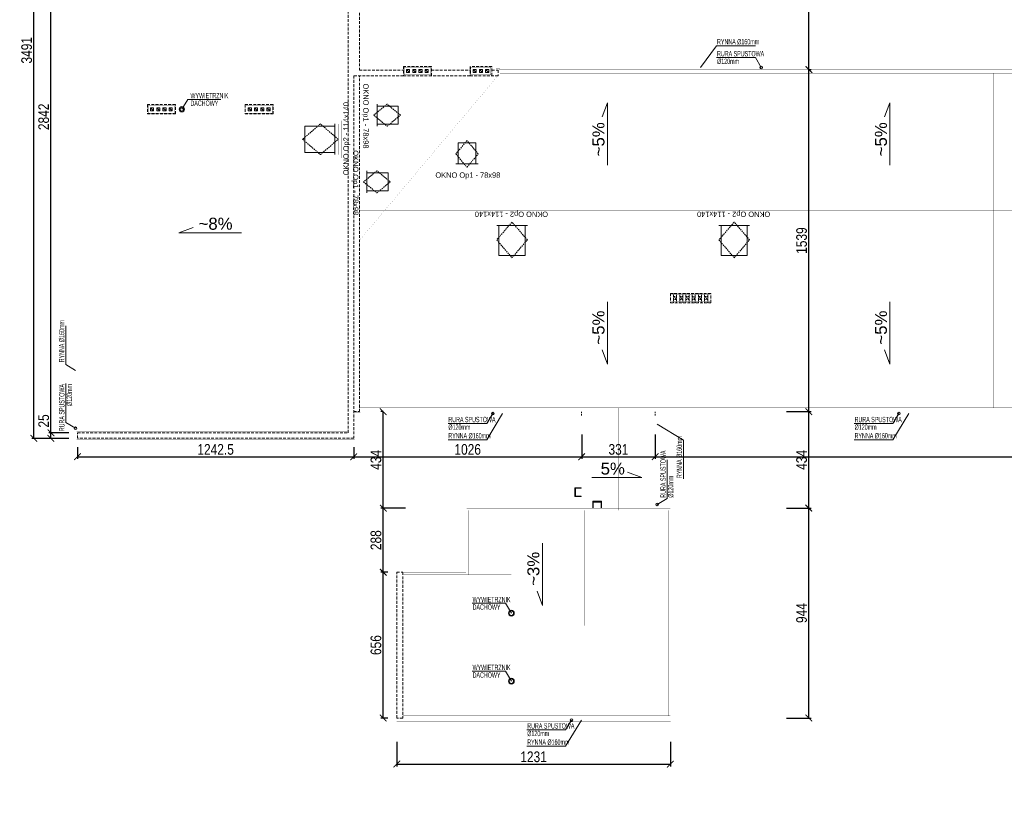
# Model space of a CAD drawing. Header units: millimetres. Extents: x 18880 to 99371, y -5529 to 27899.
# Tile 137 of 158: x 38410 to 42841, y 20543 to 24081. Entities that reach past the tile are written whole.
import ezdxf

# ---------------------------------------------------------------- set-up
doc = ezdxf.new("R2010")
doc.units = ezdxf.units.MM
doc.linetypes.add('DASHED', pattern=[19.05, 12.7, -6.35])
for name, color, linetype, lineweight in [('AA_HATCH', 252, 'Continuous', 0), ('AA_OPIS', 2, 'Continuous', 0), ('AA_WIDOK', 254, 'Continuous', 0), ('AP wymiary', 40, 'Continuous', 0)]:
    doc.layers.add(name, color=color, linetype=linetype, lineweight=lineweight)
doc.styles.add('ARIAL', font='arial.ttf')
doc.styles.add('DIM07', font='romans.shx', dxfattribs={"width": 0.7})
doc.styles.add('Dimensions', font='arial.ttf', dxfattribs={"width": 0.8})
doc.dimstyles.new('arch100', dxfattribs={"dimscale": 2, "dimtxt": 24, "dimasz": 15, "dimexe": 5, "dimexo": 20, "dimgap": 4, "dimtad": 1, "dimdec": 1, "dimrnd": 0.5, "dimdsep": 46, "dimtxsty": 'Dimensions', "dimblk": 'ARCHTICK', "dimcen": 2.5, "dimazin": 0, "dimtfac": 1, "dimtdec": 1, "dimtmove": 1, "dimatfit": 3, "dimldrblk": 'NONE', "dimfxl": 50, "dimfxlon": 1, "dimarcsym": 0})

# ---------------------------------------------------------------- blocks, each defined once
blk = doc.blocks.new('Op2')
at = {"layer": 'AA_OPIS', "linetype": 'DASHED', "ltscale": 0.5}
blk.add_lwpolyline([(-160, 69), (-80, 0), (0, 69), (-80, 138), (-160, 69)], dxfattribs=at)
at = {"layer": 'AA_WIDOK', "const_width": 0.3}
blk.add_lwpolyline([(15, -15), (15, 153), (-175, 153), (-175, -15)], close=True, dxfattribs=at)
blk.add_lwpolyline([(0, 0), (0, 138), (-160, 138), (-160, 0), (0, 0)], dxfattribs=at)
at = {"layer": 'AA_WIDOK'}
for points in [[(-15, 0), (-15, 138)], [(-150, 128), (-150, 10)], [(-15, 128), (-150, 128)], [(-150, 10), (-15, 10)]]:
    blk.add_lwpolyline(points, dxfattribs=at)
at = {"layer": 'AA_OPIS', "insert": (23.3, 71.6), "char_height": 24, "width": 450, "attachment_point": 2, "rotation": 90, "style": 'ARIAL'}
blk.add_mtext('{\\W0.8;OKNO Op2 - 114x140}', dxfattribs=at)
blk = doc.blocks.new('Op1')
at = {"layer": 'AA_OPIS', "linetype": 'DASHED', "ltscale": 0.5}
blk.add_lwpolyline([(65, 135), (15, 75), (65, 15), (115, 75), (65, 135)], dxfattribs=at)
at = {"layer": 'AA_WIDOK', "const_width": 0.3}
blk.add_lwpolyline([(0, 0), (130, 0), (130, 150), (0, 150)], close=True, dxfattribs=at)
blk.add_lwpolyline([(15, 15), (115, 15), (115, 135), (15, 135), (15, 15)], dxfattribs=at)
at = {"layer": 'AA_WIDOK'}
for points in [[(105, 125), (25, 125)], [(25, 125), (25, 30)], [(105, 30), (105, 125)], [(15, 30), (115, 30)]]:
    blk.add_lwpolyline(points, dxfattribs=at)
at = {"layer": 'AA_OPIS', "insert": (68.9, -8.3), "char_height": 24, "width": 450, "attachment_point": 2, "style": 'ARIAL'}
blk.add_mtext('{\\W0.8;OKNO Op1 - 78x98}', dxfattribs=at)
blk = doc.blocks.new('_ARCHTICK')
at = {"color": 0, "linetype": 'ByBlock', "ltscale": 0.1, "const_width": 0.15}
blk.add_lwpolyline([(-0.5, -0.5), (0.5, 0.5)], dxfattribs=at)
blk = doc.blocks.new('*D540')
at = {"layer": 'AP wymiary', "color": 0, "lineweight": -2, "transparency": 16777216}
for p, q in [((40107.1, 20833.2), (40107.1, 20723.2)), ((41338.1, 20833.2), (41338.1, 20723.2)), ((40107.1, 20733.2), (41338.1, 20733.2))]:
    blk.add_line(p, q, dxfattribs=at)
at = {"layer": 'Defpoints', "color": 0, "transparency": 16777216}
for p in [(40107.1, 20940.5), (41338.1, 20940.5), (41338.1, 20733.2)]:
    blk.add_point(p, dxfattribs=at)
at = {"layer": 'AP wymiary', "color": 0, "lineweight": -2, "transparency": 16777216, "xscale": 30, "yscale": 30, "zscale": 30, "rotation": 180}
blk.add_blockref('_ARCHTICK', (40107.1, 20733.2), dxfattribs=at)
at = {"layer": 'AP wymiary', "color": 0, "lineweight": -2, "transparency": 16777216, "xscale": 30, "yscale": 30, "zscale": 30}
blk.add_blockref('_ARCHTICK', (41338.1, 20733.2), dxfattribs=at)
at = {"layer": 'AP wymiary', "color": 0, "transparency": 16777216, "insert": (40722.6, 20765.8), "char_height": 48, "attachment_point": 5, "style": 'Dimensions'}
blk.add_mtext('1231', dxfattribs=at)
blk = doc.blocks.new('_None')
blk = doc.blocks.new('*D541')
at = {"layer": 'AP wymiary', "color": 0, "lineweight": -2, "transparency": 16777216}
for p, q in [((41861.4, 21884.5), (41971.4, 21884.5)), ((41961.4, 20940.5), (41961.4, 21884.5)), ((41861.4, 20940.5), (41971.4, 20940.5))]:
    blk.add_line(p, q, dxfattribs=at)
at = {"layer": 'Defpoints', "color": 0, "transparency": 16777216}
for p in [(41318.2, 21884.5), (41961.4, 21884.5), (41318.2, 20940.5)]:
    blk.add_point(p, dxfattribs=at)
at = {"layer": 'AP wymiary', "color": 0, "lineweight": -2, "transparency": 16777216, "xscale": 30, "yscale": 30, "zscale": 30}
for p, rotation in [((41961.4, 21884.5), 90), ((41961.4, 20940.5), 270)]:
    blk.add_blockref('_ARCHTICK', p, dxfattribs=dict(at, rotation=rotation))
at = {"layer": 'AP wymiary', "color": 0, "transparency": 16777216, "insert": (41928.9, 21412.5), "char_height": 48, "attachment_point": 5, "rotation": 90, "style": 'Dimensions'}
blk.add_mtext('944', dxfattribs=at)
blk = doc.blocks.new('*D542')
at = {"layer": 'AP wymiary', "color": 0, "lineweight": -2, "transparency": 16777216}
for p, q in [((41861.4, 22318.5), (41971.4, 22318.5)), ((41961.4, 21884.5), (41961.4, 22318.5)), ((41861.4, 21884.5), (41971.4, 21884.5))]:
    blk.add_line(p, q, dxfattribs=at)
at = {"layer": 'Defpoints', "color": 0, "transparency": 16777216}
for p in [(41510.1, 22318.5), (41961.4, 22318.5), (41318.2, 21884.5)]:
    blk.add_point(p, dxfattribs=at)
at = {"layer": 'AP wymiary', "color": 0, "lineweight": -2, "transparency": 16777216, "xscale": 30, "yscale": 30, "zscale": 30}
for p, rotation in [((41961.4, 22318.5), 90), ((41961.4, 21884.5), 270)]:
    blk.add_blockref('_ARCHTICK', p, dxfattribs=dict(at, rotation=rotation))
at = {"layer": 'AP wymiary', "color": 0, "transparency": 16777216, "insert": (41928.9, 22101.5), "char_height": 48, "attachment_point": 5, "rotation": 90, "style": 'Dimensions'}
blk.add_mtext('434', dxfattribs=at)
blk = doc.blocks.new('*D543')
at = {"layer": 'AP wymiary', "color": 0, "lineweight": -2, "transparency": 16777216}
for p, q in [((41961.4, 23857.5), (41971.4, 23857.5)), ((41961.4, 22318.5), (41961.4, 23857.5)), ((41861.4, 22318.5), (41971.4, 22318.5))]:
    blk.add_line(p, q, dxfattribs=at)
at = {"layer": 'Defpoints', "color": 0, "transparency": 16777216}
for p in [(41956.2, 23857.5), (41961.4, 23857.5), (41510.1, 22318.5)]:
    blk.add_point(p, dxfattribs=at)
at = {"layer": 'AP wymiary', "color": 0, "lineweight": -2, "transparency": 16777216, "xscale": 30, "yscale": 30, "zscale": 30}
for p, rotation in [((41961.4, 23857.5), 90), ((41961.4, 22318.5), 270)]:
    blk.add_blockref('_ARCHTICK', p, dxfattribs=dict(at, rotation=rotation))
at = {"layer": 'AP wymiary', "color": 0, "transparency": 16777216, "insert": (41928.9, 23088), "char_height": 48, "attachment_point": 5, "rotation": 90, "style": 'Dimensions'}
blk.add_mtext('1539', dxfattribs=at)
blk = doc.blocks.new('*D544')
at = {"layer": 'AP wymiary', "color": 0, "lineweight": -2, "transparency": 16777216}
for p, q in [((41861.4, 25090.5), (41971.4, 25090.5)), ((41961.4, 23857.5), (41961.4, 25090.5)), ((41961.4, 23857.5), (41971.4, 23857.5))]:
    blk.add_line(p, q, dxfattribs=at)
at = {"layer": 'Defpoints', "color": 0, "transparency": 16777216}
for p in [(40562.6, 25090.5), (41961.4, 25090.5), (41956.2, 23857.5)]:
    blk.add_point(p, dxfattribs=at)
at = {"layer": 'AP wymiary', "color": 0, "lineweight": -2, "transparency": 16777216, "xscale": 30, "yscale": 30, "zscale": 30}
for p, rotation in [((41961.4, 25090.5), 90), ((41961.4, 23857.5), 270)]:
    blk.add_blockref('_ARCHTICK', p, dxfattribs=dict(at, rotation=rotation))
at = {"layer": 'AP wymiary', "color": 0, "transparency": 16777216, "insert": (41928.9, 24474), "char_height": 48, "attachment_point": 5, "rotation": 90, "style": 'Dimensions'}
blk.add_mtext('1233', dxfattribs=at)
blk = doc.blocks.new('*D546')
at = {"layer": 'AP wymiary', "color": 0, "lineweight": -2, "transparency": 16777216}
for p, q in [((40067.1, 21596.5), (40036, 21596.5)), ((40046, 20940.5), (40046, 21596.5)), ((40067.1, 20940.5), (40036, 20940.5))]:
    blk.add_line(p, q, dxfattribs=at)
at = {"layer": 'Defpoints', "color": 0, "transparency": 16777216}
for p in [(40046, 21596.5), (40107.1, 21596.5), (40107.1, 20940.5)]:
    blk.add_point(p, dxfattribs=at)
at = {"layer": 'AP wymiary', "color": 0, "lineweight": -2, "transparency": 16777216, "xscale": 30, "yscale": 30, "zscale": 30}
for p, rotation in [((40046, 21596.5), 90), ((40046, 20940.5), 270)]:
    blk.add_blockref('_ARCHTICK', p, dxfattribs=dict(at, rotation=rotation))
at = {"layer": 'AP wymiary', "color": 0, "transparency": 16777216, "insert": (40013.4, 21268.5), "char_height": 48, "attachment_point": 5, "rotation": 90, "style": 'Dimensions'}
blk.add_mtext('656', dxfattribs=at)
blk = doc.blocks.new('*D547')
at = {"layer": 'AP wymiary', "color": 0, "lineweight": -2, "transparency": 16777216}
for p, q in [((40146, 21884.5), (40036, 21884.5)), ((40046, 21596.5), (40046, 21884.5)), ((40067.1, 21596.5), (40036, 21596.5))]:
    blk.add_line(p, q, dxfattribs=at)
at = {"layer": 'Defpoints', "color": 0, "transparency": 16777216}
for p in [(40046, 21884.5), (40421.1, 21884.5), (40107.1, 21596.5)]:
    blk.add_point(p, dxfattribs=at)
at = {"layer": 'AP wymiary', "color": 0, "lineweight": -2, "transparency": 16777216, "xscale": 30, "yscale": 30, "zscale": 30}
for p, rotation in [((40046, 21884.5), 90), ((40046, 21596.5), 270)]:
    blk.add_blockref('_ARCHTICK', p, dxfattribs=dict(at, rotation=rotation))
at = {"layer": 'AP wymiary', "color": 0, "transparency": 16777216, "insert": (40013.4, 21740.5), "char_height": 48, "attachment_point": 5, "rotation": 90, "style": 'Dimensions'}
blk.add_mtext('288', dxfattribs=at)
blk = doc.blocks.new('*D548')
at = {"layer": 'AP wymiary', "color": 0, "lineweight": -2, "transparency": 16777216}
for p, q in [((40046, 22318.5), (40036, 22318.5)), ((40046, 21884.5), (40046, 22318.5)), ((40146, 21884.5), (40036, 21884.5))]:
    blk.add_line(p, q, dxfattribs=at)
at = {"layer": 'Defpoints', "color": 0, "transparency": 16777216}
for p in [(40046, 22318.5), (40052.4, 22318.5), (40421.1, 21884.5)]:
    blk.add_point(p, dxfattribs=at)
at = {"layer": 'AP wymiary', "color": 0, "lineweight": -2, "transparency": 16777216, "xscale": 30, "yscale": 30, "zscale": 30}
for p, rotation in [((40046, 22318.5), 90), ((40046, 21884.5), 270)]:
    blk.add_blockref('_ARCHTICK', p, dxfattribs=dict(at, rotation=rotation))
at = {"layer": 'AP wymiary', "color": 0, "transparency": 16777216, "insert": (40013.4, 22101.5), "char_height": 48, "attachment_point": 5, "rotation": 90, "style": 'Dimensions'}
blk.add_mtext('434', dxfattribs=at)
blk = doc.blocks.new('*D549')
at = {"layer": 'AP wymiary', "color": 0, "lineweight": -2, "transparency": 16777216}
for p, q in [((38670.6, 22158.5), (38670.6, 22105.9)), ((39913.1, 22158.5), (39913.1, 22105.9)), ((38670.6, 22115.9), (39913.1, 22115.9))]:
    blk.add_line(p, q, dxfattribs=at)
at = {"layer": 'Defpoints', "color": 0, "transparency": 16777216}
for p in [(38670.6, 22198.5), (39913.1, 22198.5), (39913.1, 22115.9)]:
    blk.add_point(p, dxfattribs=at)
at = {"layer": 'AP wymiary', "color": 0, "lineweight": -2, "transparency": 16777216, "xscale": 30, "yscale": 30, "zscale": 30, "rotation": 180}
blk.add_blockref('_ARCHTICK', (38670.6, 22115.9), dxfattribs=at)
at = {"layer": 'AP wymiary', "color": 0, "lineweight": -2, "transparency": 16777216, "xscale": 30, "yscale": 30, "zscale": 30}
blk.add_blockref('_ARCHTICK', (39913.1, 22115.9), dxfattribs=at)
at = {"layer": 'AP wymiary', "color": 0, "transparency": 16777216, "insert": (39291.8, 22148.4), "char_height": 48, "attachment_point": 5, "style": 'Dimensions'}
blk.add_mtext('1242.5', dxfattribs=at)
blk = doc.blocks.new('*D550')
at = {"layer": 'AP wymiary', "color": 0, "lineweight": -2, "transparency": 16777216}
for p, q in [((40939.1, 22215.9), (40939.1, 22105.9)), ((39913.1, 22158.5), (39913.1, 22105.9)), ((39913.1, 22115.9), (40939.1, 22115.9))]:
    blk.add_line(p, q, dxfattribs=at)
at = {"layer": 'Defpoints', "color": 0, "transparency": 16777216}
for p in [(40939.1, 22306.8), (39913.1, 22198.5), (40939.1, 22115.9)]:
    blk.add_point(p, dxfattribs=at)
at = {"layer": 'AP wymiary', "color": 0, "lineweight": -2, "transparency": 16777216, "xscale": 30, "yscale": 30, "zscale": 30, "rotation": 180}
blk.add_blockref('_ARCHTICK', (39913.1, 22115.9), dxfattribs=at)
at = {"layer": 'AP wymiary', "color": 0, "lineweight": -2, "transparency": 16777216, "xscale": 30, "yscale": 30, "zscale": 30}
blk.add_blockref('_ARCHTICK', (40939.1, 22115.9), dxfattribs=at)
at = {"layer": 'AP wymiary', "color": 0, "transparency": 16777216, "insert": (40426.1, 22148.4), "char_height": 48, "attachment_point": 5, "style": 'Dimensions'}
blk.add_mtext('1026', dxfattribs=at)
blk = doc.blocks.new('*D551')
at = {"layer": 'AP wymiary', "color": 0, "lineweight": -2, "transparency": 16777216}
for p, q in [((40939.1, 22215.9), (40939.1, 22105.9)), ((41270.1, 22215.9), (41270.1, 22105.9)), ((40939.1, 22115.9), (41270.1, 22115.9))]:
    blk.add_line(p, q, dxfattribs=at)
at = {"layer": 'Defpoints', "color": 0, "transparency": 16777216}
for p in [(40939.1, 22306.8), (41270.1, 22311.3), (41270.1, 22115.9)]:
    blk.add_point(p, dxfattribs=at)
at = {"layer": 'AP wymiary', "color": 0, "lineweight": -2, "transparency": 16777216, "xscale": 30, "yscale": 30, "zscale": 30, "rotation": 180}
blk.add_blockref('_ARCHTICK', (40939.1, 22115.9), dxfattribs=at)
at = {"layer": 'AP wymiary', "color": 0, "lineweight": -2, "transparency": 16777216, "xscale": 30, "yscale": 30, "zscale": 30}
blk.add_blockref('_ARCHTICK', (41270.1, 22115.9), dxfattribs=at)
at = {"layer": 'AP wymiary', "color": 0, "transparency": 16777216, "insert": (41104.6, 22148.4), "char_height": 48, "attachment_point": 5, "style": 'Dimensions'}
blk.add_mtext('331', dxfattribs=at)
blk = doc.blocks.new('*D552')
at = {"layer": 'AP wymiary', "color": 0, "lineweight": -2, "transparency": 16777216}
for p, q in [((41270.1, 22215.9), (41270.1, 22105.9)), ((47282.6, 22215.9), (47282.6, 22105.9)), ((41270.1, 22115.9), (47282.6, 22115.9))]:
    blk.add_line(p, q, dxfattribs=at)
at = {"layer": 'Defpoints', "color": 0, "transparency": 16777216}
for p in [(41270.1, 22311.3), (47282.6, 22318.5), (47282.6, 22115.9)]:
    blk.add_point(p, dxfattribs=at)
at = {"layer": 'AP wymiary', "color": 0, "lineweight": -2, "transparency": 16777216, "xscale": 30, "yscale": 30, "zscale": 30, "rotation": 180}
blk.add_blockref('_ARCHTICK', (41270.1, 22115.9), dxfattribs=at)
at = {"layer": 'AP wymiary', "color": 0, "lineweight": -2, "transparency": 16777216, "xscale": 30, "yscale": 30, "zscale": 30}
blk.add_blockref('_ARCHTICK', (47282.6, 22115.9), dxfattribs=at)
at = {"layer": 'AP wymiary', "color": 0, "transparency": 16777216, "insert": (44276.3, 22148.4), "char_height": 48, "attachment_point": 5, "style": 'Dimensions'}
blk.add_mtext('6012.5', dxfattribs=at)
blk = doc.blocks.new('*D554')
at = {"layer": 'AP wymiary', "color": 0, "lineweight": -2, "transparency": 16777216}
for p, q in [((38630.6, 22223.5), (38540.8, 22223.5)), ((38550.8, 22198.5), (38550.8, 22223.5)), ((38630.6, 22198.5), (38540.8, 22198.5))]:
    blk.add_line(p, q, dxfattribs=at)
at = {"layer": 'Defpoints', "color": 0, "transparency": 16777216}
for p in [(38550.8, 22223.5), (38670.6, 22223.5), (38670.6, 22198.5)]:
    blk.add_point(p, dxfattribs=at)
at = {"layer": 'AP wymiary', "color": 0, "lineweight": -2, "transparency": 16777216, "xscale": 30, "yscale": 30, "zscale": 30}
for p, rotation in [((38550.8, 22223.5), 90), ((38550.8, 22198.5), 270)]:
    blk.add_blockref('_ARCHTICK', p, dxfattribs=dict(at, rotation=rotation))
at = {"layer": 'AP wymiary', "color": 0, "transparency": 16777216, "insert": (38518.3, 22276.7), "char_height": 48, "attachment_point": 5, "rotation": 90, "style": 'Dimensions'}
blk.add_mtext('25', dxfattribs=at)
blk = doc.blocks.new('*D555')
at = {"layer": 'AP wymiary', "color": 0, "lineweight": -2, "transparency": 16777216}
for p, q in [((38630.6, 25065.5), (38540.8, 25065.5)), ((38550.8, 22223.5), (38550.8, 25065.5)), ((38630.6, 22223.5), (38540.8, 22223.5))]:
    blk.add_line(p, q, dxfattribs=at)
at = {"layer": 'Defpoints', "color": 0, "transparency": 16777216}
for p in [(38550.8, 25065.5), (38670.6, 25065.5), (38670.6, 22223.5)]:
    blk.add_point(p, dxfattribs=at)
at = {"layer": 'AP wymiary', "color": 0, "lineweight": -2, "transparency": 16777216, "xscale": 30, "yscale": 30, "zscale": 30}
for p, rotation in [((38550.8, 25065.5), 90), ((38550.8, 22223.5), 270)]:
    blk.add_blockref('_ARCHTICK', p, dxfattribs=dict(at, rotation=rotation))
at = {"layer": 'AP wymiary', "color": 0, "transparency": 16777216, "insert": (38518.3, 23644.5), "char_height": 48, "attachment_point": 5, "rotation": 90, "style": 'Dimensions'}
blk.add_mtext('2842', dxfattribs=at)
blk = doc.blocks.new('*D558')
at = {"layer": 'AP wymiary', "color": 0, "lineweight": -2, "transparency": 16777216}
for p, q in [((38574.1, 25689.5), (38464.1, 25689.5)), ((38474.1, 22198.5), (38474.1, 25689.5)), ((38574.1, 22198.5), (38464.1, 22198.5))]:
    blk.add_line(p, q, dxfattribs=at)
at = {"layer": 'Defpoints', "color": 0, "transparency": 16777216}
for p in [(38474.1, 25689.5), (38615.5, 25689.5), (38615.5, 22198.5)]:
    blk.add_point(p, dxfattribs=at)
at = {"layer": 'AP wymiary', "color": 0, "lineweight": -2, "transparency": 16777216, "xscale": 30, "yscale": 30, "zscale": 30}
for p, rotation in [((38474.1, 25689.5), 90), ((38474.1, 22198.5), 270)]:
    blk.add_blockref('_ARCHTICK', p, dxfattribs=dict(at, rotation=rotation))
at = {"layer": 'AP wymiary', "color": 0, "transparency": 16777216, "insert": (38441.6, 23944), "char_height": 48, "attachment_point": 5, "rotation": 90, "style": 'Dimensions'}
blk.add_mtext('3491', dxfattribs=at)

msp = doc.modelspace()

# ---------------------------------------------------------------- linework, layer by layer
at = {"layer": 'AA_HATCH'}
for points in [[(40164.55534, 23857.51587), (40164.55534, 23843.51587), (40150.55534, 23843.51587), (40150.55534, 23857.51587)], [(40192.55534, 23857.51587), (40192.55534, 23843.51587), (40178.55534, 23843.51587), (40178.55534, 23857.51587)], [(40220.55534, 23857.51587), (40220.55534, 23843.51587), (40206.55534, 23843.51587), (40206.55534, 23857.51587)], [(40248.55534, 23857.51587), (40248.55534, 23843.51587), (40234.55534, 23843.51587), (40234.55534, 23857.51587)], [(40464.55534, 23857.51587), (40464.55534, 23843.51587), (40450.55534, 23843.51587), (40450.55534, 23857.51587)], [(40492.55534, 23857.51587), (40492.55534, 23843.51587), (40478.55534, 23843.51587), (40478.55534, 23857.51587)], [(40520.55534, 23857.51587), (40520.55534, 23843.51587), (40506.55534, 23843.51587), (40506.55534, 23857.51587)], [(39012.55534, 23685.51587), (39012.55534, 23671.51587), (38998.55534, 23671.51587), (38998.55534, 23685.51587)], [(39040.55534, 23685.51587), (39040.55534, 23671.51587), (39026.55534, 23671.51587), (39026.55534, 23685.51587)], [(39068.55534, 23685.51587), (39068.55534, 23671.51587), (39054.55534, 23671.51587), (39054.55534, 23685.51587)], [(39096.55534, 23685.51587), (39096.55534, 23671.51587), (39082.55534, 23671.51587), (39082.55534, 23685.51587)], [(39452.55534, 23685.51587), (39452.55534, 23671.51587), (39438.55534, 23671.51587), (39438.55534, 23685.51587)], [(39480.55534, 23685.51587), (39480.55534, 23671.51587), (39466.55534, 23671.51587), (39466.55534, 23685.51587)], [(39508.55534, 23685.51587), (39508.55534, 23671.51587), (39494.55534, 23671.51587), (39494.55534, 23685.51587)], [(39536.55534, 23685.51587), (39536.55534, 23671.51587), (39522.55534, 23671.51587), (39522.55534, 23685.51587)], [(40908.05534, 21976.51587), (40912.05534, 21976.51587), (40912.05534, 21936.51587), (40908.05534, 21936.51587)], [(40912.05534, 21976.51587), (40937.05534, 21976.51587), (40937.05534, 21974.51587), (40912.05534, 21974.51587)], [(40912.05534, 21936.51587), (40937.05534, 21936.51587), (40937.05534, 21938.51587), (40912.05534, 21938.51587)], [(41029.05534, 21915.51587), (41029.05534, 21911.51587), (40989.05534, 21911.51587), (40989.05534, 21915.51587)], [(40989.05534, 21911.51587), (40989.05534, 21886.51587), (40991.05534, 21886.51587), (40991.05534, 21911.51587)], [(41029.05534, 21911.51587), (41029.05534, 21886.51587), (41027.05534, 21886.51587), (41027.05534, 21911.51587)]]:
    msp.add_lwpolyline(points, close=True, dxfattribs=at)
for points in [[(40164.55534, 23843.51587), (40150.55534, 23857.51587)], [(40192.55534, 23843.51587), (40178.55534, 23857.51587)], [(40220.55534, 23843.51587), (40206.55534, 23857.51587)], [(40248.55534, 23843.51587), (40234.55534, 23857.51587)], [(40464.55534, 23843.51587), (40450.55534, 23857.51587)], [(40492.55534, 23843.51587), (40478.55534, 23857.51587)], [(40520.55534, 23843.51587), (40506.55534, 23857.51587)], [(39012.55534, 23671.51587), (38998.55534, 23685.51587)], [(39040.55534, 23671.51587), (39026.55534, 23685.51587)], [(39068.55534, 23671.51587), (39054.55534, 23685.51587)], [(39096.55534, 23671.51587), (39082.55534, 23685.51587)], [(39452.55534, 23671.51587), (39438.55534, 23685.51587)], [(39480.55534, 23671.51587), (39466.55534, 23685.51587)], [(39508.55534, 23671.51587), (39494.55534, 23685.51587)], [(39536.55534, 23671.51587), (39522.55534, 23685.51587)]]:
    msp.add_lwpolyline(points, dxfattribs=at)
at = {"layer": 'AA_OPIS'}
for points in [[(41474.03197, 23866.51414), (41546.5092, 23963.90302), (41720.9671, 23963.90302)], [(41747.49661, 23866.51414), (41720.9671, 23910.69276), (41546.5092, 23910.69276)], [(39139.57988, 23678.51587), (39166.10939, 23722.69449), (39315.79423, 23722.69449)], [(41055.24304, 23427.35205), (41055.24304, 23708.21688), (41031.49923, 23644.06619)], [(42326.20734, 23427.35205), (42326.20734, 23708.21688), (42302.46353, 23644.06619)], [(39407.72726, 23123.1738), (39126.86244, 23123.1738), (39191.01312, 23146.91761)], [(41055.24304, 22812.8328), (41055.24304, 22531.96797), (41031.49923, 22596.11866)], [(42326.20734, 22812.8328), (42326.20734, 22531.96797), (42302.46353, 22596.11866)], [(38661.55534, 22503.43529), (38617.37673, 22529.9648), (38617.37673, 22704.42269)], [(38661.55534, 22243.51587), (38617.37673, 22270.04538), (38617.37673, 22444.50327)], [(40538.55534, 22309.51587), (40512.02583, 22265.33726), (40337.56794, 22265.33726)], [(40582.77868, 22309.51587), (40512.02583, 22191.69375), (40337.56794, 22191.69375)], [(42366.55534, 22309.51587), (42340.02583, 22265.33726), (42165.56794, 22265.33726)], [(42410.77868, 22309.51587), (42340.02583, 22191.69375), (42165.56794, 22191.69375)], [(41279.05534, 22261.70281), (41396.87746, 22190.94996), (41396.87746, 22016.49206)], [(41279.05534, 21901.51587), (41323.23396, 21928.04538), (41323.23396, 22102.50327)], [(40984.8663, 22021.90458), (41209.65485, 22021.90458), (41145.50416, 22045.64839)], [(40762.33679, 21727.67158), (40762.33679, 21446.80676), (40738.59297, 21510.95745)], [(40622.70144, 21412.22139), (40596.17193, 21456.40001), (40446.48709, 21456.40001)], [(40622.70144, 21106.46298), (40596.17193, 21150.64159), (40446.48709, 21150.64159)], [(40893.44693, 20931.51587), (40866.91742, 20887.33726), (40692.45953, 20887.33726)], [(40937.67027, 20931.51587), (40866.91742, 20813.69375), (40692.45953, 20813.69375)]]:
    msp.add_lwpolyline(points, dxfattribs=at)
at = {"layer": 'AA_WIDOK', "color": 4}
for points, const_width in [([(40130.55534, 23825.51587), (39917.05534, 23825.51587), (39917.05534, 22194.51587), (38666.55534, 22194.51587), (38666.55534, 22227.51587), (39884.55534, 22227.51587), (39884.55534, 25061.51587), (38666.55534, 25061.51587), (38666.55534, 25094.51587), (40566.55351, 25094.51587), (40566.55351, 25061.51587), (39942.55534, 25061.51587), (39942.55534, 23858.51587), (40130.55534, 23858.51587)], 0.5), ([(38666.55534, 22223.51587), (38653.55534, 22223.51587), (38653.55534, 25065.51587)], 0.3), ([(38669.55534, 25061.51587), (38669.55534, 22227.51587)], 0.3), ([(43172.55534, 23858.51414), (40563.55351, 23858.51414), (40563.55351, 25061.51587)], 0.3), ([(40566.55351, 25065.51587), (40579.55351, 25065.51587), (40579.55351, 23874.51414), (43172.55534, 23874.51414)], 0.3), ([(40268.55534, 23858.51587), (40430.55534, 23858.51587)], 0.3), ([(40540.55534, 23858.51587), (40566.55534, 23858.51587), (40566.55534, 23825.51587), (40540.55534, 23825.51587)], 0.3), ([(39917.05534, 22314.51587), (39942.55534, 22314.51587), (39942.55534, 23825.51587)], 0.5), ([(40430.55534, 23825.51587), (40268.55534, 23825.51587)], 0.3), ([(39917.05534, 22301.51587), (47265.55534, 22301.51587), (47265.55534, 17333.51587)], 0.3), ([(39942.55534, 22317.51587), (47281.55534, 22317.51587), (47281.55534, 20052.51587)], 0.3), ([(40937.05534, 21886.51587), (40937.05534, 22301.51587)], 0.3), ([(40939.05534, 21886.51587), (40939.05534, 22301.51587)], 0.3), ([(41271.05534, 21886.51587), (41271.05534, 22301.51587)], 0.3), ([(41287.05534, 21886.51587), (41287.05534, 22301.51587)], 0.3), ([(41340.05534, 20923.51587), (40107.05534, 20923.51587), (40107.05534, 20936.51587)], 0.3), ([(40138.05534, 20939.51587), (41340.05534, 20939.51587), (41340.05534, 20923.51587)], 0.3)]:
    msp.add_lwpolyline(points, dxfattribs=dict(at, const_width=const_width))
at = {"layer": 'AA_WIDOK', "linetype": 'DASHED'}
for points in [[(40136.55534, 23829.51587), (39913.05534, 23829.51587), (39913.05534, 22198.51587), (38670.55534, 22198.51587), (38670.55534, 22223.51587), (39888.55534, 22223.51587), (39888.55534, 25065.51587), (38670.55534, 25065.51587), (38670.55534, 25090.51587), (40562.55351, 25090.51587), (40562.55351, 25065.51587), (39938.55534, 25065.51587), (39938.55534, 23854.51587), (40136.55534, 23854.51587)], [(40136.55534, 23829.51587), (40262.55534, 23829.51587), (40262.55534, 23871.51587), (40136.55534, 23871.51587), (40136.55534, 23829.51587)], [(40262.55534, 23854.51587), (40436.55534, 23854.51587)], [(40436.55534, 23829.51587), (40534.55534, 23829.51587), (40534.55534, 23871.51587), (40436.55534, 23871.51587), (40436.55534, 23829.51587)], [(40534.55534, 23854.51587), (40562.55534, 23854.51587), (40562.55534, 23829.51587), (40534.55534, 23829.51587)], [(39913.05534, 22318.51587), (39938.55534, 22318.51587), (39938.55534, 23829.51587)], [(40436.55534, 23829.51587), (40262.55534, 23829.51587)], [(38984.55534, 23657.51587), (39110.55534, 23657.51587), (39110.55534, 23699.51587), (38984.55534, 23699.51587), (38984.55534, 23657.51587)], [(39424.55534, 23657.51587), (39550.55534, 23657.51587), (39550.55534, 23699.51587), (39424.55534, 23699.51587), (39424.55534, 23657.51587)], [(41520.55534, 22850.51587), (41338.55534, 22850.51587), (41338.55534, 22808.51587), (41520.55534, 22808.51587), (41520.55534, 22850.51587)]]:
    msp.add_lwpolyline(points, dxfattribs=at)
at = {"layer": 'AA_WIDOK', "const_width": 0.3}
for points in [[(38670.55534, 25061.51587), (38670.55534, 22227.51587)], [(40562.55351, 23858.51587), (40562.55351, 25061.51587)], [(43172.55534, 23857.51414), (40566.55534, 23857.51414)], [(40559.18919, 23825.51587), (39938.55534, 23088.01587)], [(40556.55534, 23088.01587), (39938.55534, 23088.01587)], [(41556.55534, 23088.01587), (40696.55534, 23088.01587)], [(44167.55534, 23088.01587), (41696.55534, 23088.01587)], [(39942.55534, 22318.51587), (47282.55534, 22318.51587)], [(41270.05534, 21886.51587), (41270.05534, 22301.51587)], [(40134.05534, 20940.51587), (41338.05534, 20940.51587)]]:
    msp.add_lwpolyline(points, dxfattribs=at)
at = {"layer": 'AA_WIDOK', "color": 10, "const_width": 1}
for points in [[(38687.55534, 25061.51587), (38687.55534, 22217.51587)], [(40553.55351, 23863.51587), (40553.55351, 25071.51587)], [(40258.55534, 23850.51587), (40440.55534, 23850.51587)], [(40530.55534, 23850.51587), (40571.55534, 23850.51587)], [(43172.55534, 23840.51414), (40571.55534, 23840.51414), (40571.55534, 23863.51348), (40553.55418, 23863.51587)], [(40892.55534, 22335.51587), (40892.55534, 23840.51414)], [(41792.55534, 22335.51587), (41792.55534, 23840.51414)], [(42792.55534, 22335.51587), (42792.55534, 23840.51414)], [(38988.55534, 23678.51587), (38687.55534, 23678.51587)], [(39428.55534, 23678.51587), (39106.55534, 23678.51587)], [(47149.55534, 23222.02975), (39938.55534, 23222.02975)], [(41516.55534, 22812.51587), (41516.55534, 22335.51587)], [(39938.55534, 22335.51587), (48369.55534, 22335.51587)], [(41104.55534, 21874.51587), (41104.55534, 22335.51587)], [(41328.05534, 20950.51587), (41328.05534, 21874.51587), (40431.05534, 21874.51587), (40431.05534, 21584.51587), (40138.05534, 21584.51587)], [(40952.05534, 21355.51587), (40952.05534, 21874.51587)], [(40622.70144, 21106.46298), (40622.70144, 21584.51587), (40431.05534, 21584.51587)], [(40134.05534, 20950.51587), (41338.05534, 20950.51587)]]:
    msp.add_lwpolyline(points, dxfattribs=at)
at = {"layer": 'AA_WIDOK', "linetype": 'Continuous', "const_width": 0.3}
for points in [[(40130.55534, 23823.51587), (40268.55534, 23823.51587), (40268.55534, 23877.51587), (40130.55534, 23877.51587)], [(40430.55534, 23823.51587), (40540.55534, 23823.51587), (40540.55534, 23877.51587), (40430.55534, 23877.51587)], [(38978.55534, 23651.51587), (39116.55534, 23651.51587), (39116.55534, 23705.51587), (38978.55534, 23705.51587)], [(39418.55534, 23651.51587), (39556.55534, 23651.51587), (39556.55534, 23705.51587), (39418.55534, 23705.51587)], [(41526.55534, 22856.51587), (41332.55534, 22856.51587), (41332.55534, 22802.51587), (41526.55534, 22802.51587)]]:
    msp.add_lwpolyline(points, close=True, dxfattribs=at)
at = {"layer": 'AA_WIDOK', "color": 10, "const_width": 1}
for points in [[(40140.55534, 23833.51587), (40258.55534, 23833.51587), (40258.55534, 23867.51587), (40140.55534, 23867.51587)], [(40440.55534, 23833.51587), (40530.55534, 23833.51587), (40530.55534, 23867.51587), (40440.55534, 23867.51587)], [(38988.55534, 23661.51587), (39106.55534, 23661.51587), (39106.55534, 23695.51587), (38988.55534, 23695.51587)], [(39428.55534, 23661.51587), (39546.55534, 23661.51587), (39546.55534, 23695.51587), (39428.55534, 23695.51587)], [(41516.55534, 22846.51587), (41342.55534, 22846.51587), (41342.55534, 22812.51587), (41516.55534, 22812.51587)]]:
    msp.add_lwpolyline(points, close=True, dxfattribs=at)
at = {"layer": 'AA_WIDOK', "linetype": 'DASHED', "ltscale": 0.5}
for points in [[(41352.55534, 22836.51587), (41352.55534, 22850.51587)], [(41352.55534, 22836.51587), (41366.55534, 22822.51587)], [(41352.55534, 22822.51587), (41352.55534, 22808.51587)], [(41366.55534, 22836.51587), (41366.55534, 22850.51587)], [(41366.55534, 22822.51587), (41366.55534, 22808.51587)], [(41380.55534, 22836.51587), (41380.55534, 22850.51587)], [(41380.55534, 22836.51587), (41394.55534, 22822.51587)], [(41380.55534, 22822.51587), (41380.55534, 22808.51587)], [(41394.55534, 22836.51587), (41394.55534, 22850.51587)], [(41394.55534, 22822.51587), (41394.55534, 22808.51587)], [(41408.55534, 22836.51587), (41408.55534, 22850.51587)], [(41408.55534, 22836.51587), (41422.55534, 22822.51587)], [(41408.55534, 22822.51587), (41408.55534, 22808.51587)], [(41422.55534, 22836.51587), (41422.55534, 22850.51587)], [(41422.55534, 22822.51587), (41422.55534, 22808.51587)], [(41436.55534, 22836.51587), (41436.55534, 22850.51587)], [(41436.55534, 22836.51587), (41450.55534, 22822.51587)], [(41436.55534, 22822.51587), (41436.55534, 22808.51587)], [(41450.55534, 22836.51587), (41450.55534, 22850.51587)], [(41450.55534, 22822.51587), (41450.55534, 22808.51587)], [(41464.55534, 22836.51587), (41464.55534, 22850.51587)], [(41464.55534, 22836.51587), (41478.55534, 22822.51587)], [(41464.55534, 22822.51587), (41464.55534, 22808.51587)], [(41478.55534, 22836.51587), (41478.55534, 22850.51587)], [(41478.55534, 22822.51587), (41478.55534, 22808.51587)], [(41492.55534, 22836.51587), (41492.55534, 22850.51587)], [(41492.55534, 22836.51587), (41506.55534, 22822.51587)], [(41492.55534, 22822.51587), (41492.55534, 22808.51587)], [(41506.55534, 22836.51587), (41506.55534, 22850.51587)], [(41506.55534, 22822.51587), (41506.55534, 22808.51587)], [(40939.05534, 22301.51587), (40939.05534, 22318.51587)], [(41270.05534, 22301.51587), (41270.05534, 22318.51587)]]:
    msp.add_lwpolyline(points, dxfattribs=at)
for points in [[(41352.55534, 22822.51587), (41352.55534, 22836.51587), (41366.55534, 22836.51587), (41366.55534, 22822.51587)], [(41380.55534, 22822.51587), (41380.55534, 22836.51587), (41394.55534, 22836.51587), (41394.55534, 22822.51587)], [(41408.55534, 22822.51587), (41408.55534, 22836.51587), (41422.55534, 22836.51587), (41422.55534, 22822.51587)], [(41436.55534, 22822.51587), (41436.55534, 22836.51587), (41450.55534, 22836.51587), (41450.55534, 22822.51587)], [(41464.55534, 22822.51587), (41464.55534, 22836.51587), (41478.55534, 22836.51587), (41478.55534, 22822.51587)], [(41492.55534, 22822.51587), (41492.55534, 22836.51587), (41506.55534, 22836.51587), (41506.55534, 22822.51587)]]:
    msp.add_lwpolyline(points, close=True, dxfattribs=at)
at = {"layer": 'AA_WIDOK', "color": 4}
msp.add_lwpolyline([(40138.05534, 21596.51587, 0.3, 0.3, 0), (40419.05534, 21596.51587, 0.3, 0.3, 0), (40419.05534, 21886.51587, 0.3, 0.3, 0), (41340.05534, 21886.51587, 0.3, 0.3, 0), (41340.05534, 20940.51587, 0.3, 0.3, 0), (41338.05534, 20940.51587, 0.3, 0.3, 0), (41338.05534, 21884.51587, 0.3, 0.3, 0), (40421.05534, 21884.51587, 0.3, 0.3, 0), (40421.05534, 21594.51587, 0.3, 0.3, 0), (40138.05534, 21594.51587, 0, 0, 0)], format="xyseb", dxfattribs=at)
at = {"layer": 'AA_WIDOK', "color": 4, "const_width": 0.3}
msp.add_lwpolyline([(40103.05534, 20936.51587), (40103.05534, 21600.51587), (40138.05534, 21600.51587), (40138.05534, 20936.51587)], close=True, dxfattribs=at)
at = {"layer": 'AA_WIDOK', "linetype": 'DASHED'}
msp.add_lwpolyline([(40107.05534, 20940.51587), (40107.05534, 21596.51587), (40134.05534, 21596.51587), (40134.05534, 20940.51587)], close=True, dxfattribs=at)
at = {"layer": 'AA_WIDOK', "const_width": 0.3}
msp.add_lwpolyline([(40827.05534, 21355.51587), (40972.05534, 21355.51587), (40972.05534, 21160.51587), (40827.05534, 21160.51587)], close=True, dxfattribs=at)
at = {"layer": 'AA_WIDOK', "color": 4, "linetype": 'Continuous'}
for centre in [(41747.49661, 23866.51414), (40538.55534, 22309.51587), (42366.55534, 22309.51587), (38661.55534, 22243.51587), (41279.05534, 21901.51587), (40893.44693, 20931.51587), (40893.44693, 20931.51587)]:
    msp.add_circle(centre, 6, dxfattribs=at)
at = {"layer": 'AA_WIDOK'}
for centre, radius in [((39139.57988, 23678.51587), 12), ((39139.57988, 23678.51587), 8), ((40622.70144, 21412.22139), 13), ((40622.70144, 21412.22139), 10), ((40622.70144, 21106.46298), 13), ((40622.70144, 21106.46298), 10)]:
    msp.add_circle(centre, radius, dxfattribs=at)

# ---------------------------------------------------------------- block references
at = {"layer": 'AA_HATCH'}
for name, p, rotation in [('Op1', (39988.55534, 23717.01587), 270), ('Op1', (39942.55534, 23417.01587), 270), ('Op2', (40694.55534, 23171.01587), 90), ('Op2', (41694.55534, 23171.01587), 90)]:
    msp.add_blockref(name, p, dxfattribs=dict(at, rotation=rotation))
for name, p in [('Op2', (39843.29714, 23474.51587)), ('Op1', (40358.04969, 23402.79375))]:
    msp.add_blockref(name, p, dxfattribs=at)

# ---------------------------------------------------------------- texts
at = {"layer": 'AA_OPIS'}
for s, insert, char_height, width, attachment_point, line_spacing_factor, style in [('{\\fArial Narrow|b0|i0|c238|p34;RYNNA\\fArial Narrow|b0|i0|c0|p34; \\fArial Narrow|b0|i0|c238|p34;%%C160mm}', (41548.25409, 23969.40019, 0), 24, 226.8890596, 7, 0.85, 'DIM07'), ('{\\fArial Narrow|b0|i0|c238|p34;RURA SPUSTOWA\\fArial Narrow|b0|i0|c0|p34; \\fArial Narrow|b0|i0|c238|p34;%%C120mm}', (41548.25409, 23881.51293, 0), 24, 226.8890596, 7, 0.85, 'DIM07'), ('{\\fArial Narrow|b0|i0|c238|p34;WYWIETRZNIK\\PDACHOWY}', (39178.52898, 23693.51466, 0), 24, 226.8890596, 7, 0.85, 'DIM07'), ('~8%', (39368.10534, 23136.03451), 54, 356.3568019, 9, 0.857143, 'ARIAL'), ('{\\fArial Narrow|b0|i0|c238|p34;RURA SPUSTOWA\\fArial Narrow|b0|i0|c0|p34; \\fArial Narrow|b0|i0|c238|p34;%%C120mm}', (40339.31283, 22236.15743, 0), 24, 226.8890596, 7, 0.85, 'DIM07'), ('{\\fArial Narrow|b0|i0|c238|p34;RURA SPUSTOWA\\fArial Narrow|b0|i0|c0|p34; \\fArial Narrow|b0|i0|c238|p34;%%C120mm}', (42167.31283, 22236.15743, 0), 24, 226.8890596, 7, 0.85, 'DIM07'), ('{\\fArial Narrow|b0|i0|c238|p34;RYNNA\\fArial Narrow|b0|i0|c0|p34; \\fArial Narrow|b0|i0|c238|p34;%%C160mm}', (40339.31283, 22197.19092, 0), 24, 226.8890596, 7, 0.85, 'DIM07'), ('{\\fArial Narrow|b0|i0|c238|p34;RYNNA\\fArial Narrow|b0|i0|c0|p34; \\fArial Narrow|b0|i0|c238|p34;%%C160mm}', (42167.31283, 22197.19092, 0), 24, 226.8890596, 7, 0.85, 'DIM07'), ('5%', (41024.48822, 22034.76529), 54, 356.3568019, 7, 0.857143, 'ARIAL'), ('{\\fArial Narrow|b0|i0|c238|p34;WYWIETRZNIK\\PDACHOWY}', (40448.23198, 21427.22018, 0), 24, 226.8890596, 7, 0.85, 'DIM07'), ('{\\fArial Narrow|b0|i0|c238|p34;WYWIETRZNIK\\PDACHOWY}', (40448.23198, 21121.46176, 0), 24, 226.8890596, 7, 0.85, 'DIM07'), ('{\\fArial Narrow|b0|i0|c238|p34;RURA SPUSTOWA\\fArial Narrow|b0|i0|c0|p34; \\fArial Narrow|b0|i0|c238|p34;%%C120mm}', (40694.20442, 20858.15743, 0), 24, 226.8890596, 7, 0.85, 'DIM07'), ('{\\fArial Narrow|b0|i0|c238|p34;RYNNA\\fArial Narrow|b0|i0|c0|p34; \\fArial Narrow|b0|i0|c238|p34;%%C160mm}', (40694.20442, 20819.19092, 0), 24, 226.8890596, 7, 0.85, 'DIM07')]:
    msp.add_mtext(s, dxfattribs=dict(at, insert=insert, char_height=char_height, width=width, attachment_point=attachment_point, line_spacing_factor=line_spacing_factor, style=style))
at = {"layer": 'AA_OPIS', "rotation": 90}
for s, insert, char_height, width, attachment_point, line_spacing_factor, style in [('~5%', (41042.38233, 23466.97397), 54, 356.3568019, 7, 0.857143, 'ARIAL'), ('~5%', (42313.34663, 23466.97397), 54, 356.3568019, 7, 0.857143, 'ARIAL'), ('~5%', (41042.38233, 22773.21088), 54, 356.3568019, 9, 0.857143, 'ARIAL'), ('~5%', (42313.34663, 22773.21088), 54, 356.3568019, 9, 0.857143, 'ARIAL'), ('{\\fArial Narrow|b0|i0|c238|p34;RYNNA\\fArial Narrow|b0|i0|c0|p34; \\fArial Narrow|b0|i0|c238|p34;%%C160mm}', (38611.87956, 22540.31846, 0), 24, 226.8890596, 7, 0.85, 'DIM07'), ('{\\fArial Narrow|b0|i0|c238|p34;RURA SPUSTOWA\\fArial Narrow|b0|i0|c0|p34; \\fArial Narrow|b0|i0|c238|p34;%%C120mm}', (38646.55655, 22442.75838, 0), 24, 226.8890596, 9, 0.85, 'DIM07'), ('{\\fArial Narrow|b0|i0|c238|p34;RYNNA\\fArial Narrow|b0|i0|c0|p34; \\fArial Narrow|b0|i0|c238|p34;%%C160mm}', (41391.38029, 22019.60219, 0), 24, 226.8890596, 7, 0.85, 'DIM07'), ('{\\fArial Narrow|b0|i0|c238|p34;RURA SPUSTOWA\\fArial Narrow|b0|i0|c0|p34; \\fArial Narrow|b0|i0|c238|p34;%%C120mm}', (41352.41378, 21931.51094, 0), 24, 226.8890596, 7, 0.85, 'DIM07'), ('~3%', (40749.47607, 21688.04966), 54, 356.3568019, 9, 0.857143, 'ARIAL')]:
    msp.add_mtext(s, dxfattribs=dict(at, insert=insert, char_height=char_height, width=width, attachment_point=attachment_point, line_spacing_factor=line_spacing_factor, style=style))

# ---------------------------------------------------------------- dimensions: what is measured, and where the dimension line sits
at = {"layer": 'AP wymiary'}
for base, p1, p2, picture, middle in [((38474.14542, 25689.51587), (38615.51318, 22198.51587), (38615.51318, 25689.51587), '*D558', (38441.62155, 23944.01587)), ((38550.78464, 25065.51587), (38670.55534, 22223.51587), (38670.55534, 25065.51587), '*D555', (38518.27714, 23644.51587)), ((41961.43657, 25090.51587), (41956.18578, 23857.51414), (40562.55351, 25090.51587), '*D544', (41928.91269, 24474.01501)), ((41961.43657, 23857.51414), (41510.1029, 22318.51587), (41956.18578, 23857.51414), '*D543', (41928.91269, 23088.01501)), ((40045.95048, 22318.51587), (40421.05534, 21884.51587), (40052.41227, 22318.51587), '*D548', (40013.42661, 22101.51587)), ((41961.43657, 22318.51587), (41318.18262, 21884.51587), (41510.1029, 22318.51587), '*D542', (41928.91269, 22101.51587)), ((40045.95048, 21884.51587), (40107.05534, 21596.51587), (40421.05534, 21884.51587), '*D547', (40013.44298, 21740.51587)), ((41961.43657, 21884.51587), (41318.18262, 20940.51587), (41318.18262, 21884.51587), '*D541', (41928.92906, 21412.51587)), ((40045.95048, 21596.51587), (40107.05534, 20940.51587), (40107.05534, 21596.51587), '*D546', (40013.44298, 21268.51587))]:
    dim = msp.add_linear_dim(base=base, p1=p1, p2=p2, angle=90, dimstyle='arch100', dxfattribs=at)
    dim.commit()
    dim.dimension.update_dxf_attribs({"geometry": picture, "text_midpoint": middle})
dim = msp.add_linear_dim(base=(38550.78464, 22223.51587), p1=(38670.55534, 22198.51587), p2=(38670.55534, 22223.51587), angle=90, dimstyle='arch100', dxfattribs=at)
dim.commit()
dim.dimension.update_dxf_attribs({"geometry": '*D554', "text_midpoint": (38550.78464, 22276.69452), "dimtype": 160})
for base, p1, p2, picture, middle in [((40939.05534, 22115.90375), (39913.05534, 22198.51587), (40939.05534, 22306.82594), '*D550', (40426.05534, 22148.41125)), ((41270.05534, 22115.90375), (40939.05534, 22306.82594), (41270.05534, 22311.26286), '*D551', (41104.55534, 22148.42762)), ((47282.55534, 22115.90375), (41270.05534, 22311.26286), (47282.55534, 22318.51587), '*D552', (44276.30534, 22148.41125)), ((39913.05534, 22115.90375), (38670.55534, 22198.51587), (39913.05534, 22198.51587), '*D549', (39291.80534, 22148.41125)), ((41338.05534, 20733.2419), (40107.05534, 20940.51587), (41338.05534, 20940.51587), '*D540', (40722.55534, 20765.76578))]:
    dim = msp.add_linear_dim(base=base, p1=p1, p2=p2, dimstyle='arch100', dxfattribs=at)
    dim.commit()
    dim.dimension.update_dxf_attribs({"geometry": picture, "text_midpoint": middle})

doc.saveas('drawing.dxf')
